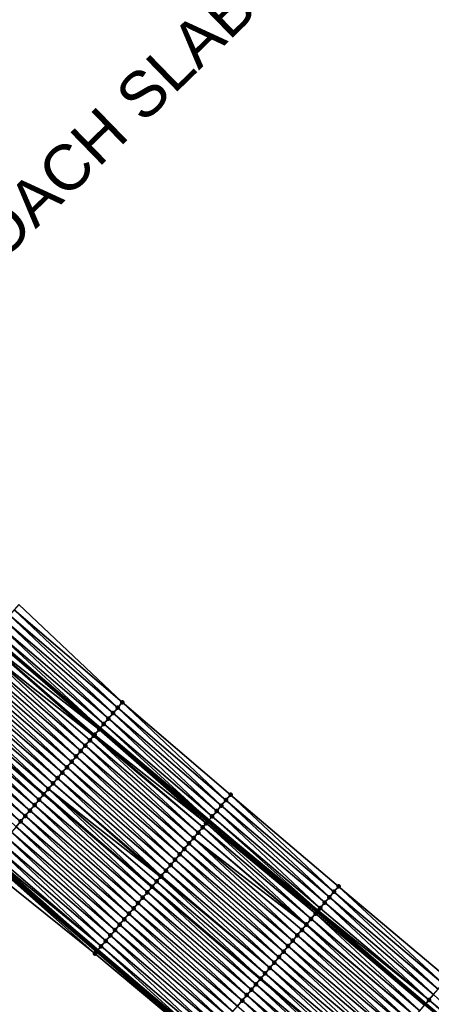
# Model space of a CAD drawing. Header units: feet. Extents: x 2010743 to 2022806, y 818705 to 837694.
# Tile 7 of 256: x 2015596 to 2015654, y 820227 to 820365. Entities that reach past the tile are written whole.
import ezdxf
from ezdxf.enums import TextEntityAlignment as Align

# ---------------------------------------------------------------- set-up
doc = ezdxf.new("R2010")
doc.units = ezdxf.units.FT
doc.header["$MEASUREMENT"] = 0
for name, color, linetype, lineweight in [('EP_Travel Lane', 172, 'Continuous', 53), ('Notes', 102, 'Continuous', 100), ('Road Shots', 141, 'Continuous', 100), ('STRIPING', 60, 'Continuous', 53)]:
    doc.layers.add(name, color=color, linetype=linetype, lineweight=lineweight)
doc.layers.add('I-77-MM17-21_NB-Surface-Border', color=7, linetype='Continuous')
doc.layers.add('I-77-MM17-21_NB-Surface-TIN', color=7, linetype='Continuous')
doc.styles.add('Style-Arial', font='arial.ttf')

msp = doc.modelspace()

# ---------------------------------------------------------------- linework, layer by layer
at = {"layer": 'EP_Travel Lane'}
for points in [[(2015502, 820357.44, 253.05), (2015517, 820344.2, 253.1), (2015531.73, 820331.24, 253.04), (2015546.76, 820318.05, 252.98), (2015561.83, 820304.96, 253.16), (2015576.97, 820291.89, 253.39), (2015592.05, 820278.9, 253.66), (2015607.3, 820265.96, 253.88), (2015622.54, 820253.02, 254.11), (2015637.76, 820240.15, 254.35), (2015653.04, 820227.25, 254.6), (2015668.32, 820214.35, 254.84), (2015683.61, 820201.45, 255.09), (2015698.88, 820188.58, 255.36), (2015714.2, 820175.73, 255.62), (2015729.52, 820162.88, 255.88), (2015744.84, 820150.02, 256.16)], [(2015485.93, 820340.19, 253.75), (2015500.83, 820326.84, 253.79), (2015516.07, 820313.32, 253.68), (2015531.11, 820300.14, 253.81), (2015546.23, 820286.98, 253.93), (2015561.34, 820273.88, 254.09), (2015576.54, 820260.74, 254.3), (2015591.75, 820247.76, 254.47), (2015606.95, 820234.77, 254.69), (2015622.26, 820221.79, 254.89), (2015637.54, 820208.89, 255.14), (2015652.82, 820195.99, 255.35), (2015668.1, 820183.09, 255.57), (2015683.42, 820170.19, 255.81), (2015698.73, 820157.33, 256.07), (2015714.04, 820144.46, 256.32), (2015729.36, 820131.6, 256.6), (2015744.67, 820118.74, 256.86)]]:
    msp.add_polyline3d(points, dxfattribs=at)
at = {"layer": 'I-77-MM17-21_NB-Surface-Border', "color": 3, "linetype": 'Continuous', "lineweight": -3}
for points in [[(2015595.84, 820283.34, 253.36), (2015610.4, 820269.59, 253.68), (2015625.61, 820256.61, 253.91), (2015640.79, 820243.74, 254.17), (2015656.08, 820230.85, 254.42)], [(2015621.96, 820221.43, 254.9), (2015606.55, 820234.29, 254.7), (2015590.92, 820246.79, 254.48)]]:
    msp.add_polyline3d(points, dxfattribs=at)
at = {"layer": 'I-77-MM17-21_NB-Surface-TIN', "color": 128, "linetype": 'Continuous', "lineweight": -3}
for points in [[(2015610.4, 820269.59, 253.68), (2015595.84, 820283.34, 253.36), (2015595.19, 820282.58, 253.42)], [(2015609.1, 820268.07, 253.78), (2015594.54, 820281.82, 253.48), (2015593.89, 820281.06, 253.53)], [(2015609.75, 820268.83, 253.73), (2015595.19, 820282.58, 253.42), (2015594.54, 820281.82, 253.48)], [(2015609.1, 820268.07, 253.78), (2015609.75, 820268.83, 253.73), (2015594.54, 820281.82, 253.48)], [(2015609.75, 820268.83, 253.73), (2015610.4, 820269.59, 253.68), (2015595.19, 820282.58, 253.42)], [(2015607.8, 820266.55, 253.85), (2015593.24, 820280.3, 253.58), (2015592.59, 820279.54, 253.63)], [(2015608.45, 820267.31, 253.82), (2015593.89, 820281.06, 253.53), (2015593.24, 820280.3, 253.58)], [(2015607.8, 820266.55, 253.85), (2015608.45, 820267.31, 253.82), (2015593.24, 820280.3, 253.58)], [(2015608.45, 820267.31, 253.82), (2015609.1, 820268.07, 253.78), (2015593.89, 820281.06, 253.53)], [(2015607.15, 820265.79, 253.88), (2015592.05, 820278.9, 253.66), (2015591.94, 820278.78, 253.66)], [(2015592.59, 820279.54, 253.63), (2015592.05, 820278.9, 253.66), (2015607.3, 820265.96, 253.88)], [(2015607.15, 820265.79, 253.88), (2015607.3, 820265.96, 253.88), (2015592.05, 820278.9, 253.66)], [(2015607.8, 820266.55, 253.85), (2015592.59, 820279.54, 253.63), (2015607.3, 820265.96, 253.88)], [(2015606.37, 820264.88, 253.92), (2015591.29, 820278.02, 253.69), (2015590.64, 820277.26, 253.72)], [(2015606.5, 820265.03, 253.92), (2015591.34, 820278.07, 253.69), (2015591.29, 820278.02, 253.69)], [(2015606.37, 820264.88, 253.92), (2015606.5, 820265.03, 253.92), (2015591.29, 820278.02, 253.69)], [(2015607.15, 820265.79, 253.88), (2015591.94, 820278.78, 253.66), (2015591.34, 820278.07, 253.69)], [(2015606.5, 820265.03, 253.92), (2015607.15, 820265.79, 253.88), (2015591.34, 820278.07, 253.69)], [(2015604.55, 820262.75, 253.99), (2015589.99, 820276.5, 253.75), (2015589.35, 820275.73, 253.78)], [(2015605.2, 820263.51, 253.97), (2015590.64, 820277.26, 253.72), (2015589.99, 820276.5, 253.75)], [(2015604.55, 820262.75, 253.99), (2015605.2, 820263.51, 253.97), (2015589.99, 820276.5, 253.75)], [(2015605.2, 820263.51, 253.97), (2015605.85, 820264.27, 253.94), (2015590.64, 820277.26, 253.72)], [(2015605.85, 820264.27, 253.94), (2015606.37, 820264.88, 253.92), (2015590.64, 820277.26, 253.72)], [(2015603.26, 820261.23, 254.05), (2015588.7, 820274.97, 253.81), (2015588.05, 820274.21, 253.84)], [(2015603.9, 820261.99, 254.02), (2015589.35, 820275.73, 253.78), (2015588.7, 820274.97, 253.81)], [(2015603.26, 820261.23, 254.05), (2015603.9, 820261.99, 254.02), (2015588.7, 820274.97, 253.81)], [(2015603.9, 820261.99, 254.02), (2015604.55, 820262.75, 253.99), (2015589.35, 820275.73, 253.78)], [(2015601.96, 820259.71, 254.09), (2015587.4, 820273.45, 253.86), (2015586.75, 820272.69, 253.89)], [(2015602.61, 820260.47, 254.07), (2015588.05, 820274.21, 253.84), (2015587.4, 820273.45, 253.86)], [(2015601.96, 820259.71, 254.09), (2015602.61, 820260.47, 254.07), (2015587.4, 820273.45, 253.86)], [(2015602.61, 820260.47, 254.07), (2015603.26, 820261.23, 254.05), (2015588.05, 820274.21, 253.84)], [(2015601.31, 820258.95, 254.12), (2015586.75, 820272.69, 253.89), (2015586.1, 820271.93, 253.92)], [(2015601.31, 820258.95, 254.12), (2015601.96, 820259.71, 254.09), (2015586.75, 820272.69, 253.89)], [(2015600.01, 820257.43, 254.16), (2015585.45, 820271.17, 253.95), (2015584.8, 820270.41, 253.97)], [(2015600.66, 820258.19, 254.14), (2015586.1, 820271.93, 253.92), (2015585.45, 820271.17, 253.95)], [(2015600.01, 820257.43, 254.16), (2015600.66, 820258.19, 254.14), (2015585.45, 820271.17, 253.95)], [(2015600.66, 820258.19, 254.14), (2015601.31, 820258.95, 254.12), (2015586.1, 820271.93, 253.92)], [(2015598.71, 820255.91, 254.21), (2015584.15, 820269.65, 253.99), (2015583.5, 820268.89, 254.01)], [(2015584.8, 820270.41, 253.97), (2015584.15, 820269.65, 253.99), (2015599.36, 820256.67, 254.19)], [(2015598.71, 820255.91, 254.21), (2015599.36, 820256.67, 254.19), (2015584.15, 820269.65, 253.99)], [(2015600.01, 820257.43, 254.16), (2015584.8, 820270.41, 253.97), (2015599.36, 820256.67, 254.19)], [(2015624.96, 820255.85, 253.96), (2015610.4, 820269.59, 253.68), (2015609.75, 820268.83, 253.73)], [(2015624.96, 820255.85, 253.96), (2015625.61, 820256.61, 253.91), (2015610.4, 820269.59, 253.68)], [(2015597.41, 820254.39, 254.26), (2015582.85, 820268.13, 254.04), (2015582.2, 820267.37, 254.06)], [(2015598.06, 820255.15, 254.24), (2015583.5, 820268.89, 254.01), (2015582.85, 820268.13, 254.04)], [(2015597.41, 820254.39, 254.26), (2015598.06, 820255.15, 254.24), (2015582.85, 820268.13, 254.04)], [(2015598.06, 820255.15, 254.24), (2015598.71, 820255.91, 254.21), (2015583.5, 820268.89, 254.01)], [(2015623.66, 820254.32, 254.05), (2015609.1, 820268.07, 253.78), (2015608.45, 820267.31, 253.82)], [(2015624.31, 820255.08, 254), (2015609.75, 820268.83, 253.73), (2015609.1, 820268.07, 253.78)], [(2015623.66, 820254.32, 254.05), (2015624.31, 820255.08, 254), (2015609.1, 820268.07, 253.78)], [(2015624.31, 820255.08, 254), (2015624.96, 820255.85, 253.96), (2015609.75, 820268.83, 253.73)], [(2015596.11, 820252.86, 254.31), (2015581.55, 820266.61, 254.09), (2015580.9, 820265.85, 254.12)], [(2015596.76, 820253.62, 254.29), (2015582.2, 820267.37, 254.06), (2015581.55, 820266.61, 254.09)], [(2015596.11, 820252.86, 254.31), (2015596.76, 820253.62, 254.29), (2015581.55, 820266.61, 254.09)], [(2015596.76, 820253.62, 254.29), (2015597.41, 820254.39, 254.26), (2015582.2, 820267.37, 254.06)], [(2015607.8, 820266.55, 253.85), (2015607.3, 820265.96, 253.88), (2015622.54, 820253.02, 254.11)], [(2015623.01, 820253.56, 254.09), (2015608.45, 820267.31, 253.82), (2015607.8, 820266.55, 253.85)], [(2015623.01, 820253.56, 254.09), (2015607.8, 820266.55, 253.85), (2015622.54, 820253.02, 254.11)], [(2015623.01, 820253.56, 254.09), (2015623.66, 820254.32, 254.05), (2015608.45, 820267.31, 253.82)], [(2015595.46, 820252.1, 254.34), (2015596.11, 820252.86, 254.31), (2015580.9, 820265.85, 254.12)], [(2015622.18, 820252.6, 254.13), (2015607.15, 820265.79, 253.88), (2015606.5, 820265.03, 253.92)], [(2015622.36, 820252.8, 254.12), (2015607.3, 820265.96, 253.88), (2015607.15, 820265.79, 253.88)], [(2015622.18, 820252.6, 254.13), (2015622.36, 820252.8, 254.12), (2015607.15, 820265.79, 253.88)], [(2015622.36, 820252.8, 254.12), (2015622.54, 820253.02, 254.11), (2015607.3, 820265.96, 253.88)], [(2015620.41, 820250.52, 254.19), (2015605.85, 820264.27, 253.94), (2015605.2, 820263.51, 253.97)], [(2015621.06, 820251.28, 254.17), (2015606.37, 820264.88, 253.92), (2015605.85, 820264.27, 253.94)], [(2015620.41, 820250.52, 254.19), (2015621.06, 820251.28, 254.17), (2015605.85, 820264.27, 253.94)], [(2015621.71, 820252.04, 254.15), (2015606.5, 820265.03, 253.92), (2015606.37, 820264.88, 253.92)], [(2015621.06, 820251.28, 254.17), (2015621.71, 820252.04, 254.15), (2015606.37, 820264.88, 253.92)], [(2015621.71, 820252.04, 254.15), (2015622.18, 820252.6, 254.13), (2015606.5, 820265.03, 253.92)], [(2015619.11, 820249, 254.24), (2015604.55, 820262.75, 253.99), (2015603.9, 820261.99, 254.02)], [(2015619.76, 820249.76, 254.21), (2015605.2, 820263.51, 253.97), (2015604.55, 820262.75, 253.99)], [(2015619.11, 820249, 254.24), (2015619.76, 820249.76, 254.21), (2015604.55, 820262.75, 253.99)], [(2015619.76, 820249.76, 254.21), (2015620.41, 820250.52, 254.19), (2015605.2, 820263.51, 253.97)], [(2015617.81, 820247.48, 254.29), (2015603.26, 820261.23, 254.05), (2015602.61, 820260.47, 254.07)], [(2015618.46, 820248.24, 254.27), (2015603.9, 820261.99, 254.02), (2015603.26, 820261.23, 254.05)], [(2015617.81, 820247.48, 254.29), (2015618.46, 820248.24, 254.27), (2015603.26, 820261.23, 254.05)], [(2015618.46, 820248.24, 254.27), (2015619.11, 820249, 254.24), (2015603.9, 820261.99, 254.02)], [(2015616.52, 820245.96, 254.34), (2015601.96, 820259.71, 254.09), (2015601.31, 820258.95, 254.12)], [(2015617.17, 820246.72, 254.31), (2015602.61, 820260.47, 254.07), (2015601.96, 820259.71, 254.09)], [(2015616.52, 820245.96, 254.34), (2015617.17, 820246.72, 254.31), (2015601.96, 820259.71, 254.09)], [(2015617.17, 820246.72, 254.31), (2015617.81, 820247.48, 254.29), (2015602.61, 820260.47, 254.07)], [(2015615.77, 820245.08, 254.36), (2015600.66, 820258.19, 254.14), (2015600.01, 820257.43, 254.16)], [(2015615.87, 820245.2, 254.36), (2015601.31, 820258.95, 254.12), (2015600.66, 820258.19, 254.14)], [(2015615.77, 820245.08, 254.36), (2015615.87, 820245.2, 254.36), (2015600.66, 820258.19, 254.14)], [(2015615.87, 820245.2, 254.36), (2015616.52, 820245.96, 254.34), (2015601.31, 820258.95, 254.12)], [(2015600.01, 820257.43, 254.16), (2015599.36, 820256.67, 254.19), (2015614.57, 820243.68, 254.4)], [(2015615.22, 820244.44, 254.38), (2015600.01, 820257.43, 254.16), (2015614.57, 820243.68, 254.4)], [(2015615.22, 820244.44, 254.38), (2015615.77, 820245.08, 254.36), (2015600.01, 820257.43, 254.16)], [(2015613.27, 820242.16, 254.45), (2015598.71, 820255.91, 254.21), (2015598.06, 820255.15, 254.24)], [(2015613.92, 820242.92, 254.42), (2015599.36, 820256.67, 254.19), (2015598.71, 820255.91, 254.21)], [(2015613.27, 820242.16, 254.45), (2015613.92, 820242.92, 254.42), (2015598.71, 820255.91, 254.21)], [(2015613.92, 820242.92, 254.42), (2015614.57, 820243.68, 254.4), (2015599.36, 820256.67, 254.19)], [(2015639.5, 820242.21, 254.25), (2015624.96, 820255.85, 253.96), (2015624.31, 820255.08, 254)], [(2015640.14, 820242.98, 254.21), (2015625.61, 820256.61, 253.91), (2015624.96, 820255.85, 253.96)], [(2015639.5, 820242.21, 254.25), (2015640.14, 820242.98, 254.21), (2015624.96, 820255.85, 253.96)], [(2015640.14, 820242.98, 254.21), (2015640.79, 820243.74, 254.17), (2015625.61, 820256.61, 253.91)], [(2015611.97, 820240.64, 254.5), (2015597.41, 820254.39, 254.26), (2015596.76, 820253.62, 254.29)], [(2015612.62, 820241.4, 254.48), (2015598.06, 820255.15, 254.24), (2015597.41, 820254.39, 254.26)], [(2015611.97, 820240.64, 254.5), (2015612.62, 820241.4, 254.48), (2015597.41, 820254.39, 254.26)], [(2015612.62, 820241.4, 254.48), (2015613.27, 820242.16, 254.45), (2015598.06, 820255.15, 254.24)], [(2015638.21, 820240.68, 254.33), (2015623.66, 820254.32, 254.05), (2015623.01, 820253.56, 254.09)], [(2015638.85, 820241.45, 254.3), (2015624.31, 820255.08, 254), (2015623.66, 820254.32, 254.05)], [(2015638.21, 820240.68, 254.33), (2015638.85, 820241.45, 254.3), (2015623.66, 820254.32, 254.05)], [(2015638.85, 820241.45, 254.3), (2015639.5, 820242.21, 254.25), (2015624.31, 820255.08, 254)], [(2015610.67, 820239.12, 254.55), (2015596.11, 820252.86, 254.31), (2015595.46, 820252.1, 254.34)], [(2015611.32, 820239.88, 254.53), (2015596.76, 820253.62, 254.29), (2015596.11, 820252.86, 254.31)], [(2015610.67, 820239.12, 254.55), (2015611.32, 820239.88, 254.53), (2015596.11, 820252.86, 254.31)], [(2015611.32, 820239.88, 254.53), (2015611.97, 820240.64, 254.5), (2015596.76, 820253.62, 254.29)], [(2015636.92, 820239.16, 254.37), (2015622.18, 820252.6, 254.13), (2015621.71, 820252.04, 254.15)], [(2015637.56, 820239.92, 254.35), (2015622.36, 820252.8, 254.12), (2015622.18, 820252.6, 254.13)], [(2015636.92, 820239.16, 254.37), (2015637.56, 820239.92, 254.35), (2015622.18, 820252.6, 254.13)], [(2015637.56, 820239.92, 254.35), (2015622.54, 820253.02, 254.11), (2015622.36, 820252.8, 254.12)], [(2015637.91, 820240.33, 254.34), (2015623.01, 820253.56, 254.09), (2015622.54, 820253.02, 254.11)], [(2015637.91, 820240.33, 254.34), (2015622.54, 820253.02, 254.11), (2015637.76, 820240.15, 254.35)], [(2015637.56, 820239.92, 254.35), (2015637.76, 820240.15, 254.35), (2015622.54, 820253.02, 254.11)], [(2015637.91, 820240.33, 254.34), (2015638.21, 820240.68, 254.33), (2015623.01, 820253.56, 254.09)], [(2015609.37, 820237.6, 254.6), (2015594.81, 820251.34, 254.36), (2015594.16, 820250.58, 254.39)], [(2015610.02, 820238.36, 254.58), (2015595.46, 820252.1, 254.34), (2015594.81, 820251.34, 254.36)], [(2015609.37, 820237.6, 254.6), (2015610.02, 820238.36, 254.58), (2015594.81, 820251.34, 254.36)], [(2015610.02, 820238.36, 254.58), (2015610.67, 820239.12, 254.55), (2015595.46, 820252.1, 254.34)], [(2015636.24, 820238.35, 254.39), (2015621.06, 820251.28, 254.17), (2015620.41, 820250.52, 254.19)], [(2015636.27, 820238.39, 254.39), (2015621.71, 820252.04, 254.15), (2015621.06, 820251.28, 254.17)], [(2015636.24, 820238.35, 254.39), (2015636.27, 820238.39, 254.39), (2015621.06, 820251.28, 254.17)], [(2015636.27, 820238.39, 254.39), (2015636.92, 820239.16, 254.37), (2015621.71, 820252.04, 254.15)], [(2015608.72, 820236.84, 254.62), (2015594.16, 820250.58, 254.39), (2015593.51, 820249.82, 254.41)], [(2015608.72, 820236.84, 254.62), (2015609.37, 820237.6, 254.6), (2015594.16, 820250.58, 254.39)], [(2015634.98, 820236.86, 254.43), (2015620.41, 820250.52, 254.19), (2015619.76, 820249.76, 254.21)], [(2015634.98, 820236.86, 254.43), (2015635.63, 820237.63, 254.41), (2015620.41, 820250.52, 254.19)], [(2015635.63, 820237.63, 254.41), (2015636.24, 820238.35, 254.39), (2015620.41, 820250.52, 254.19)], [(2015607.42, 820235.32, 254.68), (2015592.86, 820249.06, 254.44), (2015592.21, 820248.3, 254.47)], [(2015608.07, 820236.08, 254.65), (2015593.51, 820249.82, 254.41), (2015592.86, 820249.06, 254.44)], [(2015607.42, 820235.32, 254.68), (2015608.07, 820236.08, 254.65), (2015592.86, 820249.06, 254.44)], [(2015608.07, 820236.08, 254.65), (2015608.72, 820236.84, 254.62), (2015593.51, 820249.82, 254.41)], [(2015633.69, 820235.34, 254.48), (2015619.11, 820249, 254.24), (2015618.46, 820248.24, 254.27)], [(2015634.34, 820236.1, 254.45), (2015619.76, 820249.76, 254.21), (2015619.11, 820249, 254.24)], [(2015633.69, 820235.34, 254.48), (2015634.34, 820236.1, 254.45), (2015619.11, 820249, 254.24)], [(2015634.34, 820236.1, 254.45), (2015634.98, 820236.86, 254.43), (2015619.76, 820249.76, 254.21)], [(2015606.55, 820234.29, 254.7), (2015591.56, 820247.54, 254.48), (2015590.92, 820246.79, 254.48)], [(2015606.77, 820234.56, 254.7), (2015591.75, 820247.76, 254.47), (2015591.56, 820247.54, 254.48)], [(2015606.55, 820234.29, 254.7), (2015606.77, 820234.56, 254.7), (2015591.56, 820247.54, 254.48)], [(2015591.96, 820248, 254.47), (2015591.75, 820247.76, 254.47), (2015606.95, 820234.77, 254.69)], [(2015606.77, 820234.56, 254.7), (2015606.95, 820234.77, 254.69), (2015591.75, 820247.76, 254.47)], [(2015607.42, 820235.32, 254.68), (2015592.21, 820248.3, 254.47), (2015591.96, 820248, 254.47)], [(2015607.42, 820235.32, 254.68), (2015591.96, 820248, 254.47), (2015606.95, 820234.77, 254.69)], [(2015632.4, 820233.81, 254.52), (2015617.81, 820247.48, 254.29), (2015617.17, 820246.72, 254.31)], [(2015633.05, 820234.57, 254.5), (2015618.46, 820248.24, 254.27), (2015617.81, 820247.48, 254.29)], [(2015632.4, 820233.81, 254.52), (2015633.05, 820234.57, 254.5), (2015617.81, 820247.48, 254.29)], [(2015633.05, 820234.57, 254.5), (2015633.69, 820235.34, 254.48), (2015618.46, 820248.24, 254.27)], [(2015631.11, 820232.28, 254.57), (2015616.52, 820245.96, 254.34), (2015615.87, 820245.2, 254.36)], [(2015631.76, 820233.04, 254.54), (2015617.17, 820246.72, 254.31), (2015616.52, 820245.96, 254.34)], [(2015631.11, 820232.28, 254.57), (2015631.76, 820233.04, 254.54), (2015616.52, 820245.96, 254.34)], [(2015631.76, 820233.04, 254.54), (2015632.4, 820233.81, 254.52), (2015617.17, 820246.72, 254.31)], [(2015615.22, 820244.44, 254.38), (2015614.57, 820243.68, 254.4), (2015629.82, 820230.75, 254.61)], [(2015630.47, 820231.51, 254.59), (2015615.77, 820245.08, 254.36), (2015615.22, 820244.44, 254.38)], [(2015630.47, 820231.51, 254.59), (2015615.22, 820244.44, 254.38), (2015629.82, 820230.75, 254.61)], [(2015631.11, 820232.28, 254.57), (2015615.87, 820245.2, 254.36), (2015615.77, 820245.08, 254.36)], [(2015630.47, 820231.51, 254.59), (2015631.11, 820232.28, 254.57), (2015615.77, 820245.08, 254.36)], [(2015628.53, 820229.22, 254.66), (2015613.92, 820242.92, 254.42), (2015613.27, 820242.16, 254.45)], [(2015629.18, 820229.99, 254.64), (2015614.57, 820243.68, 254.4), (2015613.92, 820242.92, 254.42)], [(2015628.53, 820229.22, 254.66), (2015629.18, 820229.99, 254.64), (2015613.92, 820242.92, 254.42)], [(2015629.18, 820229.99, 254.64), (2015629.82, 820230.75, 254.61), (2015614.57, 820243.68, 254.4)], [(2015639.5, 820242.21, 254.25), (2015654.78, 820229.32, 254.5), (2015640.14, 820242.98, 254.21)], [(2015640.14, 820242.98, 254.21), (2015655.43, 820230.08, 254.46), (2015640.79, 820243.74, 254.17)], [(2015640.14, 820242.98, 254.21), (2015654.78, 820229.32, 254.5), (2015655.43, 820230.08, 254.46)], [(2015640.79, 820243.74, 254.17), (2015655.43, 820230.08, 254.46), (2015656.08, 820230.85, 254.42)], [(2015627.89, 820228.46, 254.68), (2015613.27, 820242.16, 254.45), (2015612.62, 820241.4, 254.48)], [(2015627.89, 820228.46, 254.68), (2015628.53, 820229.22, 254.66), (2015613.27, 820242.16, 254.45)], [(2015638.85, 820241.45, 254.3), (2015654.14, 820228.55, 254.54), (2015639.5, 820242.21, 254.25)], [(2015639.5, 820242.21, 254.25), (2015654.14, 820228.55, 254.54), (2015654.78, 820229.32, 254.5)], [(2015626.6, 820226.93, 254.73), (2015611.97, 820240.64, 254.5), (2015611.32, 820239.88, 254.53)], [(2015627.24, 820227.69, 254.71), (2015612.62, 820241.4, 254.48), (2015611.97, 820240.64, 254.5)], [(2015626.6, 820226.93, 254.73), (2015627.24, 820227.69, 254.71), (2015611.97, 820240.64, 254.5)], [(2015627.24, 820227.69, 254.71), (2015627.89, 820228.46, 254.68), (2015612.62, 820241.4, 254.48)], [(2015637.56, 820239.92, 254.35), (2015652.91, 820227.09, 254.6), (2015637.76, 820240.15, 254.35)], [(2015637.91, 820240.33, 254.34), (2015637.76, 820240.15, 254.35), (2015653.04, 820227.25, 254.6)], [(2015652.91, 820227.09, 254.6), (2015653.04, 820227.25, 254.6), (2015637.76, 820240.15, 254.35)], [(2015637.91, 820240.33, 254.34), (2015653.49, 820227.79, 254.58), (2015638.21, 820240.68, 254.33)], [(2015637.91, 820240.33, 254.34), (2015653.04, 820227.25, 254.6), (2015653.49, 820227.79, 254.58)], [(2015638.21, 820240.68, 254.33), (2015653.49, 820227.79, 254.58), (2015638.85, 820241.45, 254.3)], [(2015638.85, 820241.45, 254.3), (2015653.49, 820227.79, 254.58), (2015654.14, 820228.55, 254.54)], [(2015625.31, 820225.4, 254.78), (2015610.67, 820239.12, 254.55), (2015610.02, 820238.36, 254.58)], [(2015625.95, 820226.17, 254.76), (2015611.32, 820239.88, 254.53), (2015610.67, 820239.12, 254.55)], [(2015625.31, 820225.4, 254.78), (2015625.95, 820226.17, 254.76), (2015610.67, 820239.12, 254.55)], [(2015625.95, 820226.17, 254.76), (2015626.6, 820226.93, 254.73), (2015611.32, 820239.88, 254.53)], [(2015636.27, 820238.39, 254.39), (2015651.56, 820225.5, 254.65), (2015636.92, 820239.16, 254.37)], [(2015636.92, 820239.16, 254.37), (2015652.2, 820226.26, 254.63), (2015637.56, 820239.92, 254.35)], [(2015636.92, 820239.16, 254.37), (2015651.56, 820225.5, 254.65), (2015652.2, 820226.26, 254.63)], [(2015637.56, 820239.92, 254.35), (2015652.85, 820227.03, 254.61), (2015652.91, 820227.09, 254.6)], [(2015637.56, 820239.92, 254.35), (2015652.2, 820226.26, 254.63), (2015652.85, 820227.03, 254.61)], [(2015624.02, 820223.87, 254.82), (2015609.37, 820237.6, 254.6), (2015608.72, 820236.84, 254.62)], [(2015624.66, 820224.64, 254.8), (2015610.02, 820238.36, 254.58), (2015609.37, 820237.6, 254.6)], [(2015624.02, 820223.87, 254.82), (2015624.66, 820224.64, 254.8), (2015609.37, 820237.6, 254.6)], [(2015624.66, 820224.64, 254.8), (2015625.31, 820225.4, 254.78), (2015610.02, 820238.36, 254.58)], [(2015634.98, 820236.86, 254.43), (2015650.27, 820223.97, 254.69), (2015635.63, 820237.63, 254.41)], [(2015635.63, 820237.63, 254.41), (2015650.91, 820224.73, 254.67), (2015636.24, 820238.35, 254.39)], [(2015635.63, 820237.63, 254.41), (2015650.27, 820223.97, 254.69), (2015650.91, 820224.73, 254.67)], [(2015636.24, 820238.35, 254.39), (2015651.56, 820225.5, 254.65), (2015636.27, 820238.39, 254.39)], [(2015636.24, 820238.35, 254.39), (2015650.91, 820224.73, 254.67), (2015651.56, 820225.5, 254.65)], [(2015622.73, 820222.34, 254.88), (2015608.07, 820236.08, 254.65), (2015607.42, 820235.32, 254.68)], [(2015623.37, 820223.11, 254.85), (2015608.72, 820236.84, 254.62), (2015608.07, 820236.08, 254.65)], [(2015622.73, 820222.34, 254.88), (2015623.37, 820223.11, 254.85), (2015608.07, 820236.08, 254.65)], [(2015623.37, 820223.11, 254.85), (2015624.02, 820223.87, 254.82), (2015608.72, 820236.84, 254.62)], [(2015633.69, 820235.34, 254.48), (2015648.98, 820222.44, 254.73), (2015634.34, 820236.1, 254.45)], [(2015634.34, 820236.1, 254.45), (2015649.62, 820223.2, 254.71), (2015634.98, 820236.86, 254.43)], [(2015634.34, 820236.1, 254.45), (2015648.98, 820222.44, 254.73), (2015649.62, 820223.2, 254.71)], [(2015634.98, 820236.86, 254.43), (2015649.62, 820223.2, 254.71), (2015650.27, 820223.97, 254.69)], [(2015622.08, 820221.58, 254.89), (2015606.95, 820234.77, 254.69), (2015606.77, 820234.56, 254.7)], [(2015607.42, 820235.32, 254.68), (2015606.95, 820234.77, 254.69), (2015622.26, 820221.79, 254.89)], [(2015622.08, 820221.58, 254.89), (2015622.26, 820221.79, 254.89), (2015606.95, 820234.77, 254.69)], [(2015622.73, 820222.34, 254.88), (2015607.42, 820235.32, 254.68), (2015622.26, 820221.79, 254.89)], [(2015633.05, 820234.57, 254.5), (2015648.33, 820221.68, 254.75), (2015633.69, 820235.34, 254.48)], [(2015633.69, 820235.34, 254.48), (2015648.33, 820221.68, 254.75), (2015648.98, 820222.44, 254.73)], [(2015621.96, 820221.43, 254.9), (2015606.77, 820234.56, 254.7), (2015606.55, 820234.29, 254.7)], [(2015622.08, 820221.58, 254.89), (2015606.77, 820234.56, 254.7), (2015621.96, 820221.43, 254.9)], [(2015631.76, 820233.04, 254.54), (2015647.04, 820220.15, 254.79), (2015632.4, 820233.81, 254.52)], [(2015632.4, 820233.81, 254.52), (2015647.69, 820220.91, 254.77), (2015633.05, 820234.57, 254.5)], [(2015632.4, 820233.81, 254.52), (2015647.04, 820220.15, 254.79), (2015647.69, 820220.91, 254.77)], [(2015633.05, 820234.57, 254.5), (2015647.69, 820220.91, 254.77), (2015648.33, 820221.68, 254.75)], [(2015630.47, 820231.51, 254.59), (2015645.75, 820218.62, 254.83), (2015631.11, 820232.28, 254.57)], [(2015631.11, 820232.28, 254.57), (2015646.4, 820219.38, 254.82), (2015631.76, 820233.04, 254.54)], [(2015631.11, 820232.28, 254.57), (2015645.75, 820218.62, 254.83), (2015646.4, 820219.38, 254.82)], [(2015631.76, 820233.04, 254.54), (2015646.4, 820219.38, 254.82), (2015647.04, 820220.15, 254.79)], [(2015629.18, 820229.99, 254.64), (2015644.46, 820217.09, 254.88), (2015629.82, 820230.75, 254.61)], [(2015630.47, 820231.51, 254.59), (2015629.82, 820230.75, 254.61), (2015645.11, 820217.86, 254.86)], [(2015644.46, 820217.09, 254.88), (2015645.11, 820217.86, 254.86), (2015629.82, 820230.75, 254.61)], [(2015630.47, 820231.51, 254.59), (2015645.11, 820217.86, 254.86), (2015645.75, 820218.62, 254.83)], [(2015627.89, 820228.46, 254.68), (2015643.17, 820215.56, 254.92), (2015628.53, 820229.22, 254.66)], [(2015628.53, 820229.22, 254.66), (2015643.82, 820216.33, 254.9), (2015629.18, 820229.99, 254.64)], [(2015628.53, 820229.22, 254.66), (2015643.17, 820215.56, 254.92), (2015643.82, 820216.33, 254.9)], [(2015629.18, 820229.99, 254.64), (2015643.82, 820216.33, 254.9), (2015644.46, 820217.09, 254.88)], [(2015627.24, 820227.69, 254.71), (2015642.53, 820214.8, 254.94), (2015627.89, 820228.46, 254.68)], [(2015627.89, 820228.46, 254.68), (2015642.53, 820214.8, 254.94), (2015643.17, 820215.56, 254.92)], [(2015653.49, 820227.79, 254.58), (2015653.04, 820227.25, 254.6), (2015668.32, 820214.35, 254.84)], [(2015653.49, 820227.79, 254.58), (2015668.78, 820214.89, 254.82), (2015654.14, 820228.55, 254.54)], [(2015653.49, 820227.79, 254.58), (2015668.32, 820214.35, 254.84), (2015668.78, 820214.89, 254.82)], [(2015626.6, 820226.93, 254.73), (2015641.88, 820214.03, 254.97), (2015627.24, 820227.69, 254.71)], [(2015627.24, 820227.69, 254.71), (2015641.88, 820214.03, 254.97), (2015642.53, 820214.8, 254.94)], [(2015652.91, 820227.09, 254.6), (2015668.32, 820214.35, 254.84), (2015653.04, 820227.25, 254.6)]]:
    msp.add_3dface(points, dxfattribs=at)
at = {"layer": 'Road Shots', "lineweight": 100}
for p in [(2015610.4, 820269.59, 253.68), (2015609.1, 820268.07, 253.78), (2015609.75, 820268.83, 253.73), (2015607.8, 820266.55, 253.85), (2015608.45, 820267.31, 253.82), (2015607.15, 820265.79, 253.88), (2015605.85, 820264.27, 253.94), (2015606.37, 820264.88, 253.92), (2015606.5, 820265.03, 253.92), (2015604.55, 820262.75, 253.99), (2015605.2, 820263.51, 253.97), (2015603.26, 820261.23, 254.05), (2015603.9, 820261.99, 254.02), (2015601.96, 820259.71, 254.09), (2015602.61, 820260.47, 254.07), (2015600.66, 820258.19, 254.14), (2015601.31, 820258.95, 254.12), (2015600.01, 820257.43, 254.16), (2015598.71, 820255.91, 254.21), (2015599.36, 820256.67, 254.19), (2015624.96, 820255.85, 253.96), (2015625.61, 820256.61, 253.91), (2015597.41, 820254.39, 254.26), (2015598.06, 820255.15, 254.24), (2015623.66, 820254.32, 254.05), (2015624.31, 820255.08, 254), (2015596.11, 820252.86, 254.31), (2015596.76, 820253.62, 254.29), (2015622.18, 820252.6, 254.13), (2015622.36, 820252.8, 254.12), (2015623.01, 820253.56, 254.09), (2015621.06, 820251.28, 254.17), (2015621.71, 820252.04, 254.15), (2015620.41, 820250.52, 254.19), (2015619.11, 820249, 254.24), (2015619.76, 820249.76, 254.21), (2015617.81, 820247.48, 254.29), (2015618.46, 820248.24, 254.27), (2015616.52, 820245.96, 254.34), (2015617.17, 820246.72, 254.31), (2015615.22, 820244.44, 254.38), (2015615.77, 820245.08, 254.36), (2015615.87, 820245.2, 254.36), (2015613.92, 820242.92, 254.42), (2015614.57, 820243.68, 254.4), (2015640.14, 820242.98, 254.21), (2015640.79, 820243.74, 254.17), (2015613.27, 820242.16, 254.45), (2015639.5, 820242.21, 254.25), (2015611.97, 820240.64, 254.5), (2015612.62, 820241.4, 254.48), (2015637.91, 820240.33, 254.34), (2015638.21, 820240.68, 254.33), (2015638.85, 820241.45, 254.3), (2015610.67, 820239.12, 254.55), (2015611.32, 820239.88, 254.53), (2015636.92, 820239.16, 254.37), (2015637.56, 820239.92, 254.35), (2015609.37, 820237.6, 254.6), (2015610.02, 820238.36, 254.58), (2015635.63, 820237.63, 254.41), (2015636.24, 820238.35, 254.39), (2015636.27, 820238.39, 254.39), (2015608.07, 820236.08, 254.65), (2015608.72, 820236.84, 254.62), (2015634.34, 820236.1, 254.45), (2015634.98, 820236.86, 254.43), (2015607.42, 820235.32, 254.68), (2015633.69, 820235.34, 254.48), (2015606.55, 820234.29, 254.7), (2015606.55, 820234.29, 254.7), (2015606.77, 820234.56, 254.7), (2015632.4, 820233.81, 254.52), (2015633.05, 820234.57, 254.5), (2015631.11, 820232.28, 254.57), (2015631.76, 820233.04, 254.54), (2015629.82, 820230.75, 254.61), (2015630.47, 820231.51, 254.59), (2015628.53, 820229.22, 254.66), (2015629.18, 820229.99, 254.64), (2015627.89, 820228.46, 254.68), (2015653.49, 820227.79, 254.58), (2015627.24, 820227.69, 254.71)]:
    msp.add_point(p, dxfattribs=at)
at = {"layer": 'STRIPING'}
msp.add_polyline3d([(2015493.44, 820348.25, 253.42), (2015508.46, 820335.04, 253.46), (2015523.5, 820321.82, 253.39), (2015538.62, 820308.73, 253.41), (2015553.73, 820295.63, 253.57), (2015568.93, 820282.63, 253.77), (2015584.15, 820269.65, 253.99), (2015599.36, 820256.67, 254.19), (2015614.57, 820243.68, 254.4), (2015629.82, 820230.75, 254.61), (2015645.11, 820217.86, 254.86), (2015660.39, 820204.96, 255.09), (2015675.67, 820192.06, 255.34), (2015690.97, 820179.17, 255.6), (2015706.28, 820166.31, 255.86), (2015721.59, 820153.44, 256.12), (2015736.9, 820140.58, 256.39), (2015752.22, 820127.72, 256.66)], dxfattribs=at)

# ---------------------------------------------------------------- texts
at = {"layer": 'Notes', "style": 'Style-Arial'}
msp.add_text('APPROACH SLAB', height=6.344, rotation=44.1938, dxfattribs=at).set_placement((2015571.53, 820318.92), align=Align.TOP_LEFT)

doc.saveas('drawing.dxf')
